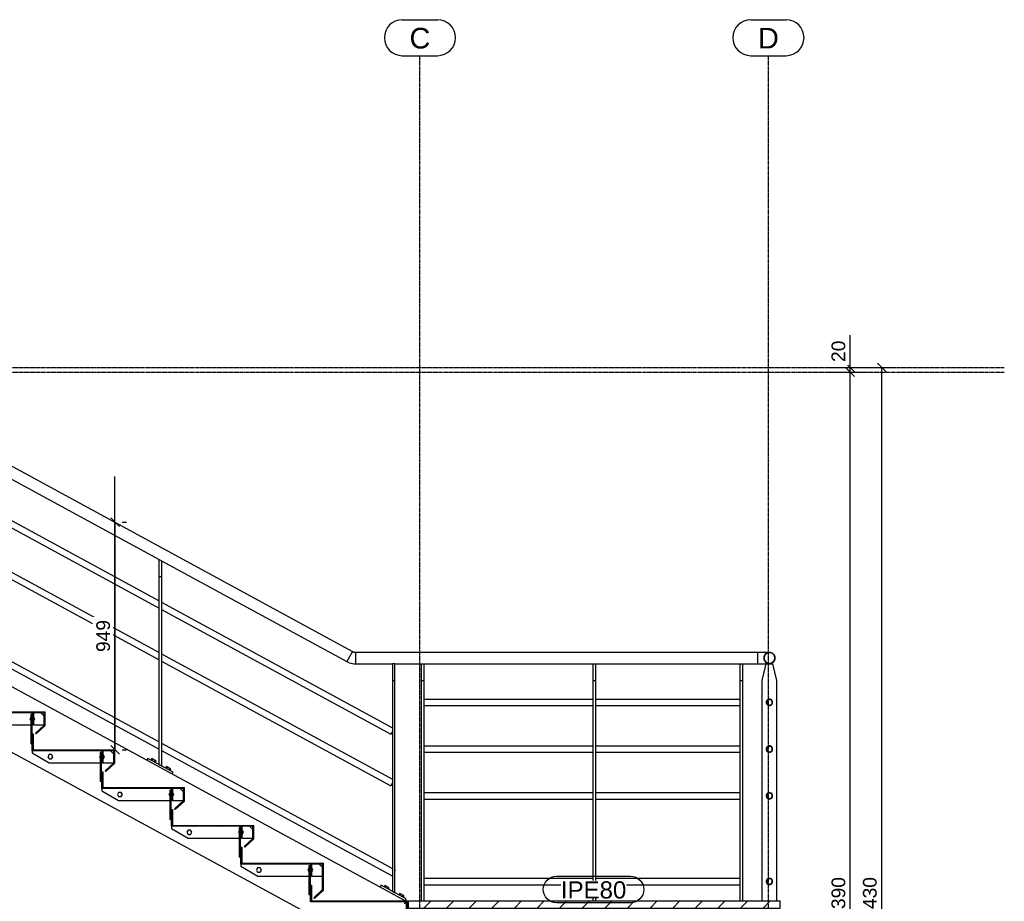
# Model space of a CAD drawing. Header units: millimetres. Extents: x 25 to 224619, y 20 to 11454.
# Tile 13 of 105: x 29832 to 33938, y 3675 to 7352. Entities that reach past the tile are written whole.
import ezdxf

# ---------------------------------------------------------------- set-up
doc = ezdxf.new("R2010")
doc.units = ezdxf.units.MM
doc.linetypes.add('DXK_LINE_DOT3', pattern=[5.9187, 2.979, -0.9799, 0.9799, -0.9799])
for name, color, linetype in [('ACIER_COUPE', 7, 'Continuous'), ('ACIER_HACHURES', 7, 'Continuous'), ('ACIER_VISIBLE', 7, 'Continuous'), ('BOULONS', 7, 'Continuous'), ('COTATIONS', 7, 'Continuous'), ('MAILLAGE', 7, 'Continuous'), ('OBJETS_GRAPHIQUES', 7, 'Continuous'), ('REPERES', 7, 'Continuous')]:
    doc.layers.add(name, color=color, linetype=linetype)
doc.styles.add('Arial', font='arial.ttf', dxfattribs={"height": 0.2})

# ---------------------------------------------------------------- blocks, each defined once
blk = doc.blocks.new('GridLine-1649644-35267 - 20641')
at = {"layer": 'MAILLAGE', "color": 7, "linetype": 'Continuous'}
for p, q in [((32881.2, 7351.8), (33027.9, 7351.8)), ((32881.2, 7201.8), (33027.9, 7201.8)), ((32881.2, 600), (33027.9, 600)), ((32881.2, 450), (33027.9, 450))]:
    blk.add_line(p, q, dxfattribs=at)
at = {"layer": 'MAILLAGE', "color": 7, "linetype": 'DXK_LINE_DOT3'}
blk.add_line((32954.6, 600), (32954.6, 7201.8), dxfattribs=at)
at = {"layer": 'MAILLAGE', "color": 7, "linetype": 'Continuous'}
for centre, start, end in [((32881.2, 7276.8), 90, 270), ((33027.9, 7276.8), 270, 90), ((32881.2, 525), 90, 270), ((33027.9, 525), 270, 90)]:
    blk.add_arc(centre, 75, start, end, dxfattribs=at)
at = {"layer": 'MAILLAGE', "color": 7, "linetype": 'Continuous', "style": 'Arial'}
for p in [(32911.2, 7231.8), (32911.2, 480)]:
    blk.add_text('D', height=86, dxfattribs=at).set_placement(p)
blk = doc.blocks.new('GridLine-1649644-21065 - 20641')
at = {"layer": 'MAILLAGE', "color": 7, "linetype": 'DXK_LINE_DOT3'}
blk.add_line((24523.5, 5881.8), (33938.3, 5881.8), dxfattribs=at)
blk = doc.blocks.new('GridLine-1649644-21066 - 20641')
at = {"layer": 'MAILLAGE', "color": 7, "linetype": 'DXK_LINE_DOT3'}
blk.add_line((24523.5, 5901.8), (33938.3, 5901.8), dxfattribs=at)
blk = doc.blocks.new('GridLine-1649644-35266 - 20641')
at = {"layer": 'MAILLAGE', "color": 7, "linetype": 'Continuous'}
for p, q in [((31427.5, 7351.8), (31574.1, 7351.8)), ((31427.5, 7201.8), (31574.1, 7201.8)), ((31427.5, 600), (31574.1, 600)), ((31427.5, 450), (31574.1, 450))]:
    blk.add_line(p, q, dxfattribs=at)
at = {"layer": 'MAILLAGE', "color": 7, "linetype": 'DXK_LINE_DOT3'}
blk.add_line((31500.8, 600), (31500.8, 7201.8), dxfattribs=at)
at = {"layer": 'MAILLAGE', "color": 7, "linetype": 'Continuous'}
for centre, start, end in [((31427.5, 7276.8), 90, 270), ((31574.1, 7276.8), 270, 90), ((31427.5, 525), 90, 270), ((31574.1, 525), 270, 90)]:
    blk.add_arc(centre, 75, start, end, dxfattribs=at)
at = {"layer": 'MAILLAGE', "color": 7, "linetype": 'Continuous', "style": 'Arial'}
for p in [(31457.5, 7231.8), (31457.5, 480)]:
    blk.add_text('C', height=86, dxfattribs=at).set_placement(p)
blk = doc.blocks.new('Part-1649644-20701 - 20641')
at = {"layer": 'ACIER_HACHURES', "linetype": 'Continuous'}
h = blk.add_hatch(dxfattribs=at)
h.set_pattern_fill('', scale=21, style=0, pattern_type=0)
h.set_pattern_definition([(45, (29888.275, 4306.98), (-47.146, 47.146), [])])
h.paths.add_polyline_path([(30228.3, 4307), (29888.3, 4307), (29888.3, 4372.9), (29884.3, 4372.9), (29884.3, 4303), (30224.3, 4303), (30224.3, 4252.4), (30187.9, 4218.6), (30190.6, 4215.6), (30228.3, 4250.6)])
at = {"layer": 'ACIER_COUPE', "color": 136, "linetype": 'Continuous'}
for p, q in [((29884.3, 4303), (29884.3, 4372.9)), ((29884.3, 4372.9), (29888.3, 4372.9)), ((29888.3, 4372.9), (29888.3, 4307)), ((30224.3, 4303), (29884.3, 4303)), ((29888.3, 4307), (30228.3, 4307)), ((30224.3, 4252.4), (30224.3, 4303)), ((30228.3, 4250.6), (30228.3, 4307)), ((30187.9, 4218.6), (30224.3, 4252.4)), ((30190.6, 4215.6), (30228.3, 4250.6)), ((30190.6, 4215.6), (30187.9, 4218.6))]:
    blk.add_line(p, q, dxfattribs=at)
blk = doc.blocks.new('Part-1649644-20665 - 20641')
at = {"layer": 'ACIER_VISIBLE', "color": 136, "linetype": 'Continuous'}
for p, q in [((27407.6, 5725.6), (27439.7, 5851.8)), ((27439.7, 5851.8), (31441.4, 3676.8)), ((27378.6, 5611.8), (27393.8, 5671.6)), ((27378.6, 5611.8), (31380.4, 3436.8)), ((31438.4, 3664.9), (31440.4, 3672.8)), ((31422.3, 3601.7), (31427.7, 3622.8)), ((31380.4, 3436.8), (31420.5, 3594.5))]:
    blk.add_line(p, q, dxfattribs=at)
blk = doc.blocks.new('Part-1649644-20667 - 20641')
at = {"layer": 'ACIER_HACHURES', "linetype": 'Continuous'}
h = blk.add_hatch(dxfattribs=at)
h.set_pattern_fill('', scale=21, style=0, pattern_type=0)
h.set_pattern_definition([(45, (31048.275, 3676.85), (-47.146, 47.146), [])])
h.paths.add_polyline_path([(31448.4, 3676.8), (31048.3, 3676.8), (31048.3, 3742.8), (31044.3, 3742.8), (31044.3, 3672.8), (31444.4, 3672.8), (31444.4, 3622.3), (31408, 3588.4), (31410.7, 3585.5), (31448.4, 3620.5)])
at = {"layer": 'ACIER_COUPE', "color": 136, "linetype": 'Continuous'}
for p, q in [((31044.3, 3672.8), (31044.3, 3742.8)), ((31044.3, 3742.8), (31048.3, 3742.8)), ((31048.3, 3742.8), (31048.3, 3676.8)), ((31444.4, 3672.8), (31044.3, 3672.8)), ((31048.3, 3676.8), (31448.4, 3676.8)), ((31444.4, 3622.3), (31444.4, 3672.8)), ((31448.4, 3620.5), (31448.4, 3676.8)), ((31408, 3588.4), (31444.4, 3622.3)), ((31410.7, 3585.5), (31448.4, 3620.5)), ((31410.7, 3585.5), (31408, 3588.4))]:
    blk.add_line(p, q, dxfattribs=at)
blk = doc.blocks.new('Part-1649644-20804 - 20641')
at = {"layer": 'ACIER_VISIBLE', "color": 136, "linetype": 'Continuous'}
for p, q in [((30754.3, 3830.2), (30754.3, 3821.2)), ((30754.3, 3821.2), (30824.3, 3780.2)), ((31094.3, 3816.2), (31080.3, 3830.2)), ((30824.3, 3780.2), (31037.5, 3780.2)), ((31042.5, 3780.2), (31044.3, 3780.2)), ((31049.3, 3780.2), (31094.3, 3780.2))]:
    blk.add_line(p, q, dxfattribs=at)
blk = doc.blocks.new('Bolt-1649644-20802 - 20641')
at = {"layer": 'BOULONS', "color": 7, "linetype": 'Continuous'}
for p, q in [((30746.5, 3967.2), (30743.9, 3962.7)), ((30743.9, 3962.7), (30746.5, 3958.2)), ((30751.5, 3971.7), (30753.3, 3971.7)), ((30751.5, 3953.7), (30753.3, 3953.7)), ((30758.3, 3971.7), (30759.5, 3971.7)), ((30758.3, 3953.7), (30759.5, 3953.7)), ((30764.7, 3962.7), (30759.5, 3971.7)), ((30759.5, 3953.7), (30764.7, 3962.7))]:
    blk.add_line(p, q, dxfattribs=at)
blk = doc.blocks.new('Bolt-1649644-20806 - 20641')
at = {"layer": 'BOULONS', "color": 7, "linetype": 'Continuous'}
for p, q in [((30824.1, 3814.2), (30818.9, 3805.2)), ((30818.9, 3805.2), (30824.1, 3796.2)), ((30834.5, 3814.2), (30824.1, 3814.2)), ((30824.1, 3796.2), (30834.5, 3796.2)), ((30839.7, 3805.2), (30834.5, 3814.2)), ((30834.5, 3796.2), (30839.7, 3805.2))]:
    blk.add_line(p, q, dxfattribs=at)
blk = doc.blocks.new('Part-1649644-20810 - 20641')
at = {"layer": 'ACIER_VISIBLE', "color": 136, "linetype": 'Continuous'}
for p, q in [((29594.3, 4460.6), (29594.3, 4451.6)), ((29594.3, 4451.6), (29664.3, 4410.6)), ((29934.3, 4446.6), (29920.3, 4460.6)), ((29664.3, 4410.6), (29877.5, 4410.6)), ((29882.5, 4410.6), (29884.3, 4410.6)), ((29889.3, 4410.6), (29934.3, 4410.6))]:
    blk.add_line(p, q, dxfattribs=at)
blk = doc.blocks.new('Part-1649644-21029 - 20641')
at = {"layer": 'ACIER_HACHURES', "linetype": 'Continuous'}
h = blk.add_hatch(dxfattribs=at)
h.set_pattern_fill('', scale=21, style=0, pattern_type=0)
h.set_pattern_definition([(45, (32970.285, 3764.07), (-47.146, 47.146), [])])
h.paths.add_polyline_path([(32972.1, 3757.3), (32970.3, 3764.1), (32965.4, 3769), (32958.6, 3770.8), (32951.9, 3769), (32947, 3764.1), (32945.2, 3757.3), (32947, 3750.6), (32951.9, 3745.7), (32958.6, 3743.9), (32965.4, 3745.7), (32970.3, 3750.6)])
h.paths.add_polyline_path([(32964.4, 3747.4), (32958.6, 3745.9), (32952.9, 3747.4), (32948.7, 3751.6), (32947.2, 3757.3), (32948.7, 3763.1), (32952.9, 3767.3), (32958.6, 3768.8), (32964.4, 3767.3), (32968.6, 3763.1), (32970.1, 3757.3), (32968.6, 3751.6)])
at = {"layer": 'ACIER_COUPE', "color": 136, "linetype": 'Continuous'}
for radius, start, end in [(13.4, 30, 210), (13.4, 210, 30), (11.4, 150, 330), (11.4, 330, 150)]:
    blk.add_arc((32958.6, 3757.3), radius, start, end, dxfattribs=at)
blk = doc.blocks.new('Part-1649644-20691 - 20641')
at = {"layer": 'ACIER_HACHURES', "linetype": 'Continuous'}
h = blk.add_hatch(dxfattribs=at)
h.set_pattern_fill('', scale=21, style=0, pattern_type=0)
h.set_pattern_definition([(45, (31037.475, 3823.22), (-47.146, 47.146), [])])
h.paths.add_polyline_path([(31042.5, 3823.2), (31037.5, 3823.2), (31037.5, 3701.2), (31042.5, 3701.2)])
at = {"layer": 'ACIER_COUPE', "color": 136, "linetype": 'Continuous'}
for p, q in [((31042.5, 3823.2), (31037.5, 3823.2)), ((31037.5, 3823.2), (31037.5, 3701.2)), ((31042.5, 3823.2), (31042.5, 3701.2)), ((31042.5, 3701.2), (31037.5, 3701.2))]:
    blk.add_line(p, q, dxfattribs=at)
blk = doc.blocks.new('Part-1649644-20693 - 20641')
at = {"layer": 'ACIER_HACHURES', "linetype": 'Continuous'}
h = blk.add_hatch(dxfattribs=at)
h.set_pattern_fill('', scale=21, style=0, pattern_type=0)
h.set_pattern_definition([(45, (30758.275, 3834.22), (-47.146, 47.146), [])])
h.paths.add_polyline_path([(31098.3, 3834.2), (30758.3, 3834.2), (30758.3, 3900.1), (30754.3, 3900.1), (30754.3, 3830.2), (31094.3, 3830.2), (31094.3, 3723.6), (31057.9, 3689.8), (31060.6, 3686.8), (31098.3, 3721.9)])
at = {"layer": 'ACIER_COUPE', "color": 136, "linetype": 'Continuous'}
for p, q in [((30754.3, 3830.2), (30754.3, 3900.1)), ((30754.3, 3900.1), (30758.3, 3900.1)), ((30758.3, 3900.1), (30758.3, 3834.2)), ((31094.3, 3830.2), (30754.3, 3830.2)), ((30758.3, 3834.2), (31098.3, 3834.2)), ((31094.3, 3723.6), (31094.3, 3830.2)), ((31098.3, 3721.9), (31098.3, 3834.2)), ((31057.9, 3689.8), (31094.3, 3723.6)), ((31060.6, 3686.8), (31098.3, 3721.9)), ((31060.6, 3686.8), (31057.9, 3689.8))]:
    blk.add_line(p, q, dxfattribs=at)
blk = doc.blocks.new('Bolt-1649644-20808 - 20641')
at = {"layer": 'BOULONS', "color": 7, "linetype": 'Continuous'}
for p, q in [((30167, 4283.5), (30163.9, 4278)), ((30163.9, 4278), (30167, 4272.5)), ((30172, 4287), (30173.8, 4287)), ((30178.8, 4287), (30179.5, 4287)), ((30184.7, 4278), (30179.5, 4287)), ((30179.5, 4269), (30184.7, 4278)), ((30172, 4269), (30173.8, 4269)), ((30178.8, 4269), (30179.5, 4269))]:
    blk.add_line(p, q, dxfattribs=at)
blk = doc.blocks.new('Part-1649644-20695 - 20641')
at = {"layer": 'ACIER_HACHURES', "linetype": 'Continuous'}
h = blk.add_hatch(dxfattribs=at)
h.set_pattern_fill('', scale=21, style=0, pattern_type=0)
h.set_pattern_definition([(45, (31044.275, 3830.22), (-47.146, 47.146), [])])
h.paths.add_polyline_path([(31049.3, 3830.2), (31044.3, 3830.2), (31044.3, 3780.2), (31049.3, 3780.2)])
at = {"layer": 'ACIER_COUPE', "color": 136, "linetype": 'Continuous'}
for p, q in [((31049.3, 3830.2), (31044.3, 3830.2)), ((31044.3, 3830.2), (31044.3, 3780.2)), ((31049.3, 3830.2), (31049.3, 3780.2)), ((31049.3, 3780.2), (31044.3, 3780.2))]:
    blk.add_line(p, q, dxfattribs=at)
blk = doc.blocks.new('Part-1649644-21026 - 20641')
at = {"layer": 'ACIER_HACHURES', "linetype": 'Continuous'}
h = blk.add_hatch(dxfattribs=at)
h.set_pattern_fill('', scale=21, style=0, pattern_type=0)
h.set_pattern_definition([(45, (32970.285, 4511.42), (-47.146, 47.146), [])])
h.paths.add_polyline_path([(32972.1, 4504.7), (32970.3, 4511.4), (32965.4, 4516.3), (32958.6, 4518.1), (32951.9, 4516.3), (32947, 4511.4), (32945.2, 4504.7), (32947, 4498), (32951.9, 4493), (32958.6, 4491.2), (32965.4, 4493), (32970.3, 4498)])
h.paths.add_polyline_path([(32964.4, 4494.8), (32958.6, 4493.2), (32952.9, 4494.8), (32948.7, 4499), (32947.2, 4504.7), (32948.7, 4510.4), (32952.9, 4514.6), (32958.6, 4516.1), (32964.4, 4514.6), (32968.6, 4510.4), (32970.1, 4504.7), (32968.6, 4499)])
at = {"layer": 'ACIER_COUPE', "color": 136, "linetype": 'Continuous'}
for radius, start, end in [(13.4, 30, 210), (13.4, 210, 30), (11.4, 150, 330), (11.4, 330, 150)]:
    blk.add_arc((32958.6, 4504.7), radius, start, end, dxfattribs=at)
blk = doc.blocks.new('Part-1649644-20697 - 20641')
at = {"layer": 'ACIER_HACHURES', "linetype": 'Continuous'}
h = blk.add_hatch(dxfattribs=at)
h.set_pattern_fill('', scale=21, style=0, pattern_type=0)
h.set_pattern_definition([(45, (30468.275, 3991.72), (-47.146, 47.146), [])])
h.paths.add_polyline_path([(30808.3, 3991.7), (30468.3, 3991.7), (30468.3, 4057.6), (30464.3, 4057.6), (30464.3, 3987.7), (30804.3, 3987.7), (30804.3, 3937.1), (30767.9, 3903.3), (30770.6, 3900.4), (30808.3, 3935.4)])
at = {"layer": 'ACIER_COUPE', "color": 136, "linetype": 'Continuous'}
for p, q in [((30464.3, 3987.7), (30464.3, 4057.6)), ((30464.3, 4057.6), (30468.3, 4057.6)), ((30468.3, 4057.6), (30468.3, 3991.7)), ((30804.3, 3987.7), (30464.3, 3987.7)), ((30468.3, 3991.7), (30808.3, 3991.7)), ((30804.3, 3937.1), (30804.3, 3987.7)), ((30808.3, 3935.4), (30808.3, 3991.7)), ((30767.9, 3903.3), (30804.3, 3937.1)), ((30770.6, 3900.4), (30767.9, 3903.3)), ((30770.6, 3900.4), (30808.3, 3935.4))]:
    blk.add_line(p, q, dxfattribs=at)
blk = doc.blocks.new('Part-1649644-21037 - 20641')
at = {"layer": 'ACIER_VISIBLE', "color": 136, "linetype": 'Continuous'}
for p, q in [((31516.8, 4518.1), (32223.6, 4518.1)), ((32233.6, 4518.1), (32836.8, 4518.1)), ((31516.8, 4491.2), (32223.6, 4491.2)), ((32233.6, 4491.2), (32836.8, 4491.2))]:
    blk.add_line(p, q, dxfattribs=at)
blk = doc.blocks.new('Part-1649644-20699 - 20641')
at = {"layer": 'ACIER_HACHURES', "linetype": 'Continuous'}
h = blk.add_hatch(dxfattribs=at)
h.set_pattern_fill('', scale=21, style=0, pattern_type=0)
h.set_pattern_definition([(45, (30178.275, 4149.35), (-47.146, 47.146), [])])
h.paths.add_polyline_path([(30518.3, 4149.3), (30178.3, 4149.3), (30178.3, 4215.3), (30174.3, 4215.3), (30174.3, 4145.3), (30514.3, 4145.3), (30514.3, 4094.8), (30477.9, 4060.9), (30480.6, 4058), (30518.3, 4093)])
at = {"layer": 'ACIER_COUPE', "color": 136, "linetype": 'Continuous'}
for p, q in [((30174.3, 4145.3), (30174.3, 4215.3)), ((30174.3, 4215.3), (30178.3, 4215.3)), ((30178.3, 4215.3), (30178.3, 4149.3)), ((30178.3, 4149.3), (30518.3, 4149.3)), ((30518.3, 4093), (30518.3, 4149.3)), ((30514.3, 4145.3), (30174.3, 4145.3)), ((30514.3, 4094.8), (30514.3, 4145.3)), ((30477.9, 4060.9), (30514.3, 4094.8)), ((30480.6, 4058), (30518.3, 4093)), ((30480.6, 4058), (30477.9, 4060.9))]:
    blk.add_line(p, q, dxfattribs=at)
blk = doc.blocks.new('Part-1649644-21025 - 20641')
at = {"layer": 'ACIER_HACHURES', "linetype": 'Continuous'}
h = blk.add_hatch(dxfattribs=at)
h.set_pattern_fill('', scale=21, style=0, pattern_type=0)
h.set_pattern_definition([(45, (32979.55, 4701.77), (-47.146, 47.146), [])])
h.paths.add_polyline_path([(32982.8, 4689.7), (32979.6, 4701.8), (32970.7, 4710.6), (32958.6, 4713.8), (32946.6, 4710.6), (32937.7, 4701.8), (32934.5, 4689.7), (32937.7, 4677.6), (32946.6, 4668.8), (32958.6, 4665.5), (32970.7, 4668.8), (32979.6, 4677.6)])
h.paths.add_polyline_path([(32969.7, 4670.5), (32958.6, 4667.5), (32947.6, 4670.5), (32939.5, 4678.6), (32936.5, 4689.7), (32939.5, 4700.8), (32947.6, 4708.9), (32958.6, 4711.8), (32969.7, 4708.9), (32977.8, 4700.8), (32980.8, 4689.7), (32977.8, 4678.6)])
at = {"layer": 'ACIER_COUPE', "color": 136, "linetype": 'Continuous'}
for radius, start, end in [(24.1, 30, 210), (22.1, 150, 330), (24.1, 210, 30), (22.1, 330, 150)]:
    blk.add_arc((32958.6, 4689.7), radius, start, end, dxfattribs=at)
blk = doc.blocks.new('Part-1649644-20703 - 20641')
at = {"layer": 'ACIER_HACHURES', "linetype": 'Continuous'}
h = blk.add_hatch(dxfattribs=at)
h.set_pattern_fill('', scale=21, style=0, pattern_type=0)
h.set_pattern_definition([(45, (29598.275, 4464.61), (-47.146, 47.146), [])])
h.paths.add_polyline_path([(29938.3, 4464.6), (29598.3, 4464.6), (29598.3, 4530.5), (29594.3, 4530.5), (29594.3, 4460.6), (29934.3, 4460.6), (29934.3, 4410), (29897.9, 4376.2), (29900.6, 4373.3), (29938.3, 4408.3)])
at = {"layer": 'ACIER_COUPE', "color": 136, "linetype": 'Continuous'}
for p, q in [((29594.3, 4460.6), (29594.3, 4530.5)), ((29594.3, 4530.5), (29598.3, 4530.5)), ((29598.3, 4530.5), (29598.3, 4464.6)), ((29934.3, 4460.6), (29594.3, 4460.6)), ((29598.3, 4464.6), (29938.3, 4464.6)), ((29934.3, 4410), (29934.3, 4460.6)), ((29938.3, 4408.3), (29938.3, 4464.6)), ((29897.9, 4376.2), (29934.3, 4410)), ((29900.6, 4373.3), (29938.3, 4408.3)), ((29900.6, 4373.3), (29897.9, 4376.2))]:
    blk.add_line(p, q, dxfattribs=at)
blk = doc.blocks.new('Part-1649644-20742 - 20641')
at = {"layer": 'ACIER_VISIBLE', "color": 136, "linetype": 'Continuous'}
for p, q in [((30174.3, 4145.3), (30174.3, 4136.3)), ((30174.3, 4136.3), (30244.3, 4095.3)), ((30514.3, 4131.3), (30500.3, 4145.3)), ((30244.3, 4095.3), (30457.4, 4095.3)), ((30462.4, 4095.3), (30464.2, 4095.3)), ((30469.2, 4095.3), (30514.3, 4095.3))]:
    blk.add_line(p, q, dxfattribs=at)
blk = doc.blocks.new('Bolt-1649644-20743 - 20641')
at = {"layer": 'BOULONS', "color": 7, "linetype": 'Continuous'}
for p, q in [((30457.4, 4126.4), (30453.9, 4120.3)), ((30453.9, 4120.3), (30457.4, 4114.3)), ((30462.4, 4129.3), (30464.2, 4129.3)), ((30462.4, 4111.3), (30464.2, 4111.3)), ((30469.2, 4129.4), (30469.5, 4129.4)), ((30469.2, 4111.4), (30469.5, 4111.4)), ((30474.7, 4120.4), (30469.5, 4129.4)), ((30469.5, 4111.4), (30474.7, 4120.4))]:
    blk.add_line(p, q, dxfattribs=at)
blk = doc.blocks.new('Bolt-1649644-20744 - 20641')
at = {"layer": 'BOULONS', "color": 7, "linetype": 'Continuous'}
for p, q in [((30244.1, 4129.3), (30238.9, 4120.3)), ((30238.9, 4120.3), (30244.1, 4111.3)), ((30254.5, 4129.3), (30244.1, 4129.3)), ((30244.1, 4111.3), (30254.5, 4111.3)), ((30259.7, 4120.3), (30254.5, 4129.3)), ((30254.5, 4111.3), (30259.7, 4120.3))]:
    blk.add_line(p, q, dxfattribs=at)
blk = doc.blocks.new('Part-1649644-20745 - 20641')
at = {"layer": 'ACIER_HACHURES', "linetype": 'Continuous'}
h = blk.add_hatch(dxfattribs=at)
h.set_pattern_fill('', scale=21, style=0, pattern_type=0)
h.set_pattern_definition([(45, (30746.476, 3980.72), (-47.146, 47.146), [])])
h.paths.add_polyline_path([(30751.5, 3980.7), (30746.5, 3980.7), (30746.5, 3858.7), (30751.5, 3858.7)])
at = {"layer": 'ACIER_COUPE', "color": 136, "linetype": 'Continuous'}
for p, q in [((30751.5, 3980.7), (30746.5, 3980.7)), ((30746.5, 3980.7), (30746.5, 3858.7)), ((30751.5, 3980.7), (30751.5, 3858.7)), ((30751.5, 3858.7), (30746.5, 3858.7))]:
    blk.add_line(p, q, dxfattribs=at)
blk = doc.blocks.new('Part-1649644-20746 - 20641')
at = {"layer": 'ACIER_HACHURES', "linetype": 'Continuous'}
h = blk.add_hatch(dxfattribs=at)
h.set_pattern_fill('', scale=21, style=0, pattern_type=0)
h.set_pattern_definition([(45, (30753.276, 3987.72), (-47.146, 47.146), [])])
h.paths.add_polyline_path([(30758.3, 3987.7), (30753.3, 3987.7), (30753.3, 3937.7), (30758.3, 3937.7)])
at = {"layer": 'ACIER_COUPE', "color": 136, "linetype": 'Continuous'}
for p, q in [((30758.3, 3987.7), (30753.3, 3987.7)), ((30753.3, 3987.7), (30753.3, 3937.7)), ((30758.3, 3987.7), (30758.3, 3937.7)), ((30758.3, 3937.7), (30753.3, 3937.7))]:
    blk.add_line(p, q, dxfattribs=at)
blk = doc.blocks.new('Part-1649644-20749 - 20641')
at = {"layer": 'ACIER_HACHURES', "linetype": 'Continuous'}
h = blk.add_hatch(dxfattribs=at)
h.set_pattern_fill('', scale=21, style=0, pattern_type=0)
h.set_pattern_definition([(45, (30457.376, 4138.35), (-47.146, 47.146), [])])
h.paths.add_polyline_path([(30462.4, 4138.3), (30457.4, 4138.3), (30457.4, 4016.3), (30462.4, 4016.3)])
at = {"layer": 'ACIER_COUPE', "color": 136, "linetype": 'Continuous'}
for p, q in [((30462.4, 4138.3), (30457.4, 4138.3)), ((30457.4, 4138.3), (30457.4, 4016.3)), ((30462.4, 4138.3), (30462.4, 4016.3)), ((30462.4, 4016.3), (30457.4, 4016.3))]:
    blk.add_line(p, q, dxfattribs=at)
blk = doc.blocks.new('Part-1649644-20750 - 20641')
at = {"layer": 'ACIER_HACHURES', "linetype": 'Continuous'}
h = blk.add_hatch(dxfattribs=at)
h.set_pattern_fill('', scale=21, style=0, pattern_type=0)
h.set_pattern_definition([(45, (30464.176, 4145.35), (-47.146, 47.146), [])])
h.paths.add_polyline_path([(30469.2, 4145.3), (30464.2, 4145.3), (30464.2, 4095.3), (30469.2, 4095.3)])
at = {"layer": 'ACIER_COUPE', "color": 136, "linetype": 'Continuous'}
for p, q in [((30469.2, 4145.3), (30464.2, 4145.3)), ((30464.2, 4145.3), (30464.2, 4095.3)), ((30469.2, 4145.3), (30469.2, 4095.3)), ((30469.2, 4095.3), (30464.2, 4095.3))]:
    blk.add_line(p, q, dxfattribs=at)
blk = doc.blocks.new('Part-1649644-20753 - 20641')
at = {"layer": 'ACIER_HACHURES', "linetype": 'Continuous'}
h = blk.add_hatch(dxfattribs=at)
h.set_pattern_fill('', scale=21, style=0, pattern_type=0)
h.set_pattern_definition([(45, (30167.04, 4295.98), (-47.146, 47.146), [])])
h.paths.add_polyline_path([(30172, 4296), (30167, 4296), (30167, 4174), (30172, 4174)])
at = {"layer": 'ACIER_COUPE', "color": 136, "linetype": 'Continuous'}
for p, q in [((30172, 4296), (30167, 4296)), ((30167, 4296), (30167, 4174)), ((30172, 4296), (30172, 4174)), ((30172, 4174), (30167, 4174))]:
    blk.add_line(p, q, dxfattribs=at)
blk = doc.blocks.new('Part-1649644-20754 - 20641')
at = {"layer": 'ACIER_HACHURES', "linetype": 'Continuous'}
h = blk.add_hatch(dxfattribs=at)
h.set_pattern_fill('', scale=21, style=0, pattern_type=0)
h.set_pattern_definition([(45, (30173.84, 4302.98), (-47.146, 47.146), [])])
h.paths.add_polyline_path([(30178.8, 4303), (30173.8, 4303), (30173.8, 4253), (30178.8, 4253)])
at = {"layer": 'ACIER_COUPE', "color": 136, "linetype": 'Continuous'}
for p, q in [((30178.8, 4303), (30173.8, 4303)), ((30173.8, 4303), (30173.8, 4253)), ((30178.8, 4303), (30178.8, 4253)), ((30178.8, 4253), (30173.8, 4253))]:
    blk.add_line(p, q, dxfattribs=at)
blk = doc.blocks.new('Part-1649644-20757 - 20641')
at = {"layer": 'ACIER_HACHURES', "linetype": 'Continuous'}
h = blk.add_hatch(dxfattribs=at)
h.set_pattern_fill('', scale=21, style=0, pattern_type=0)
h.set_pattern_definition([(45, (29877.475, 4453.61), (-47.146, 47.146), [])])
h.paths.add_polyline_path([(29882.5, 4453.6), (29877.5, 4453.6), (29877.5, 4331.6), (29882.5, 4331.6)])
at = {"layer": 'ACIER_COUPE', "color": 136, "linetype": 'Continuous'}
for p, q in [((29882.5, 4453.6), (29877.5, 4453.6)), ((29877.5, 4453.6), (29877.5, 4331.6)), ((29882.5, 4453.6), (29882.5, 4331.6)), ((29882.5, 4331.6), (29877.5, 4331.6))]:
    blk.add_line(p, q, dxfattribs=at)
blk = doc.blocks.new('Part-1649644-20758 - 20641')
at = {"layer": 'ACIER_HACHURES', "linetype": 'Continuous'}
h = blk.add_hatch(dxfattribs=at)
h.set_pattern_fill('', scale=21, style=0, pattern_type=0)
h.set_pattern_definition([(45, (29884.275, 4460.61), (-47.146, 47.146), [])])
h.paths.add_polyline_path([(29889.3, 4460.6), (29884.3, 4460.6), (29884.3, 4410.6), (29889.3, 4410.6)])
at = {"layer": 'ACIER_COUPE', "color": 136, "linetype": 'Continuous'}
for p, q in [((29889.3, 4460.6), (29884.3, 4460.6)), ((29884.3, 4460.6), (29884.3, 4410.6)), ((29889.3, 4460.6), (29889.3, 4410.6)), ((29889.3, 4410.6), (29884.3, 4410.6))]:
    blk.add_line(p, q, dxfattribs=at)
blk = doc.blocks.new('Part-1649644-20801 - 20641')
at = {"layer": 'ACIER_VISIBLE', "color": 136, "linetype": 'Continuous'}
for p, q in [((30464.3, 3987.7), (30464.3, 3978.7)), ((30804.3, 3973.7), (30790.3, 3987.7)), ((30464.3, 3978.7), (30534.3, 3937.7)), ((30534.3, 3937.7), (30746.5, 3937.7)), ((30751.5, 3937.7), (30753.3, 3937.7)), ((30758.3, 3937.7), (30804.3, 3937.7))]:
    blk.add_line(p, q, dxfattribs=at)
blk = doc.blocks.new('Bolt-1649644-20803 - 20641')
at = {"layer": 'BOULONS', "color": 7, "linetype": 'Continuous'}
for p, q in [((30534.1, 3971.7), (30528.9, 3962.7)), ((30528.9, 3962.7), (30534.1, 3953.7)), ((30544.5, 3971.7), (30534.1, 3971.7)), ((30534.1, 3953.7), (30544.5, 3953.7)), ((30549.7, 3962.7), (30544.5, 3971.7)), ((30544.5, 3953.7), (30549.7, 3962.7))]:
    blk.add_line(p, q, dxfattribs=at)
blk = doc.blocks.new('Bolt-1649644-20805 - 20641')
at = {"layer": 'BOULONS', "color": 7, "linetype": 'Continuous'}
for p, q in [((31037.5, 3811.5), (31033.9, 3805.2)), ((31033.9, 3805.2), (31037.5, 3799)), ((31042.5, 3814.2), (31044.3, 3814.2)), ((31042.5, 3796.2), (31044.3, 3796.2)), ((31049.3, 3814.2), (31049.5, 3814.2)), ((31049.3, 3796.2), (31049.5, 3796.2)), ((31054.7, 3805.2), (31049.5, 3814.2)), ((31049.5, 3796.2), (31054.7, 3805.2))]:
    blk.add_line(p, q, dxfattribs=at)
blk = doc.blocks.new('Part-1649644-20807 - 20641')
at = {"layer": 'ACIER_VISIBLE', "color": 136, "linetype": 'Continuous'}
for p, q in [((29884.3, 4303), (29884.3, 4294)), ((29884.3, 4294), (29954.3, 4253)), ((30224.3, 4289), (30210.3, 4303)), ((29954.3, 4253), (30167, 4253)), ((30172, 4253), (30173.8, 4253)), ((30178.8, 4253), (30224.3, 4253))]:
    blk.add_line(p, q, dxfattribs=at)
blk = doc.blocks.new('Bolt-1649644-20809 - 20641')
at = {"layer": 'BOULONS', "color": 7, "linetype": 'Continuous'}
for p, q in [((29954.1, 4287), (29948.9, 4278)), ((29948.9, 4278), (29954.1, 4269)), ((29964.5, 4287), (29954.1, 4287)), ((29969.7, 4278), (29964.5, 4287)), ((29964.5, 4269), (29969.7, 4278)), ((29954.1, 4269), (29964.5, 4269))]:
    blk.add_line(p, q, dxfattribs=at)
blk = doc.blocks.new('Bolt-1649644-20811 - 20641')
at = {"layer": 'BOULONS', "color": 7, "linetype": 'Continuous'}
for p, q in [((29877.5, 4441.8), (29873.9, 4435.6)), ((29873.9, 4435.6), (29877.5, 4429.4)), ((29882.5, 4444.6), (29884.3, 4444.6)), ((29889.3, 4444.6), (29889.5, 4444.6)), ((29894.7, 4435.6), (29889.5, 4444.6)), ((29889.5, 4426.6), (29894.7, 4435.6)), ((29882.5, 4426.6), (29884.3, 4426.6)), ((29889.3, 4426.6), (29889.5, 4426.6))]:
    blk.add_line(p, q, dxfattribs=at)
blk = doc.blocks.new('Part-1649644-21021 - 20641')
at = {"layer": 'ACIER_VISIBLE', "color": 136, "linetype": 'Continuous'}
for p, q in [((27511.1, 6505.3), (27504.7, 6493.5)), ((27511.1, 6505.3), (28467.6, 5985.5)), ((27504.7, 6478.2), (28467.6, 5954.8)), ((28477.6, 5980), (29440.5, 5456.7)), ((28477.6, 5949.4), (29440.5, 5426)), ((29450.5, 5451.2), (30413.5, 4927.9)), ((29450.5, 5420.6), (30413.5, 4897.2)), ((30423.5, 4922.4), (31386.4, 4399)), ((30423.5, 4891.8), (31380, 4371.9)), ((31386.4, 4383.7), (31380, 4371.9))]:
    blk.add_line(p, q, dxfattribs=at)
blk = doc.blocks.new('Part-1649644-20995 - 20641')
at = {"layer": 'ACIER_VISIBLE', "color": 136, "linetype": 'Continuous'}
for p, q in [((32836.8, 3676.8), (32836.8, 4665.5)), ((32836.8, 4665.5), (32846.8, 4665.5)), ((32846.8, 4665.5), (32846.8, 3676.8)), ((32836.8, 4595.5), (32846.8, 4595.5))]:
    blk.add_line(p, q, dxfattribs=at)
blk = doc.blocks.new('Part-1649644-21039 - 20641')
at = {"layer": 'ACIER_VISIBLE', "color": 136, "linetype": 'Continuous'}
for p, q in [((31516.8, 4128.1), (32223.6, 4128.1)), ((32233.6, 4128.1), (32836.8, 4128.1)), ((31516.8, 4101.2), (32223.6, 4101.2)), ((32233.6, 4101.2), (32836.8, 4101.2))]:
    blk.add_line(p, q, dxfattribs=at)
blk = doc.blocks.new('Part-1649644-21053 - 20641')
at = {"layer": 'ACIER_VISIBLE', "color": 136, "linetype": 'Continuous'}
for p, q in [((31219.4, 4717), (31196.3, 4674.5)), ((31219.4, 4717), (31221.3, 4716)), ((31221.3, 4716), (31223.3, 4715.3)), ((31223.3, 4715.3), (31225.4, 4714.6)), ((31225.4, 4714.6), (31227.5, 4714.2)), ((31227.5, 4714.2), (31229.6, 4713.9)), ((31229.6, 4713.9), (31231.8, 4713.8)), ((31231.8, 4713.8), (31231.8, 4665.5)), ((31196.3, 4674.5), (31201.9, 4671.8)), ((31201.9, 4671.8), (31207.6, 4669.6)), ((31207.6, 4669.6), (31213.5, 4667.8)), ((31213.5, 4667.8), (31219.5, 4666.6)), ((31219.5, 4666.6), (31225.6, 4665.8)), ((31225.6, 4665.8), (31231.8, 4665.5))]:
    blk.add_line(p, q, dxfattribs=at)
blk = doc.blocks.new('Part-1649644-21027 - 20641')
at = {"layer": 'ACIER_HACHURES', "linetype": 'Continuous'}
h = blk.add_hatch(dxfattribs=at)
h.set_pattern_fill('', scale=21, style=0, pattern_type=0)
h.set_pattern_definition([(45, (32970.285, 4316.42), (-47.146, 47.146), [])])
h.paths.add_polyline_path([(32972.1, 4309.7), (32970.3, 4316.4), (32965.4, 4321.3), (32958.6, 4323.1), (32951.9, 4321.3), (32947, 4316.4), (32945.2, 4309.7), (32947, 4303), (32951.9, 4298), (32958.6, 4296.2), (32965.4, 4298), (32970.3, 4303)])
h.paths.add_polyline_path([(32964.4, 4299.8), (32958.6, 4298.2), (32952.9, 4299.8), (32948.7, 4304), (32947.2, 4309.7), (32948.7, 4315.4), (32952.9, 4319.6), (32958.6, 4321.1), (32964.4, 4319.6), (32968.6, 4315.4), (32970.1, 4309.7), (32968.6, 4304)])
at = {"layer": 'ACIER_COUPE', "color": 136, "linetype": 'Continuous'}
for radius, start, end in [(13.4, 30, 210), (13.4, 210, 30), (11.4, 150, 330), (11.4, 330, 150)]:
    blk.add_arc((32958.6, 4309.7), radius, start, end, dxfattribs=at)
blk = doc.blocks.new('Part-1649644-20993 - 20641')
at = {"layer": 'ACIER_VISIBLE', "color": 136, "linetype": 'Continuous'}
for p, q in [((31506.8, 3676.8), (31506.8, 4665.5)), ((31506.8, 4665.5), (31516.8, 4665.5)), ((31516.8, 4665.5), (31516.8, 3676.8)), ((31506.8, 4595.5), (31516.8, 4595.5))]:
    blk.add_line(p, q, dxfattribs=at)
blk = doc.blocks.new('Part-1649644-20940 - 20641')
at = {"layer": 'ACIER_HACHURES', "linetype": 'Continuous'}
h = blk.add_hatch(dxfattribs=at)
h.set_pattern_fill('', scale=21, style=0, pattern_type=0)
h.set_pattern_definition([(45, (31453.637, 3676.85), (-47.1463, 47.1463), [])])
h.paths.add_polyline_path([(33003.6, 3676.8), (31453.6, 3676.8), (31453.6, 3646.8), (33003.6, 3646.8)])
at = {"layer": 'ACIER_COUPE', "color": 136, "linetype": 'Continuous'}
for p, q in [((31453.6, 3646.8), (31453.6, 3676.8)), ((31453.6, 3676.8), (33003.6, 3676.8)), ((33003.6, 3646.8), (33003.6, 3676.8)), ((31453.6, 3646.8), (33003.6, 3646.8))]:
    blk.add_line(p, q, dxfattribs=at)
blk = doc.blocks.new('Part-1649644-20969 - 20641')
at = {"layer": 'ACIER_VISIBLE', "color": 136, "linetype": 'Continuous'}
for p, q in [((31396.4, 4665.5), (31386.4, 4665.5)), ((31386.4, 4665.5), (31386.4, 3715.8)), ((31396.4, 3710.4), (31396.4, 4665.5)), ((31386.4, 4595.5), (31396.4, 4595.5)), ((31386.4, 3715.8), (31396.4, 3710.4))]:
    blk.add_line(p, q, dxfattribs=at)
blk = doc.blocks.new('Part-1649644-20970 - 20641')
at = {"layer": 'ACIER_VISIBLE', "color": 136, "linetype": 'Continuous'}
for p, q in [((30413.5, 4244.6), (30413.5, 5100.1)), ((30413.5, 5100.1), (30423.5, 5094.6)), ((30423.5, 5094.6), (30423.5, 4239.2)), ((30413.5, 5030.1), (30423.5, 5030.1)), ((30413.5, 4244.6), (30423.5, 4239.2))]:
    blk.add_line(p, q, dxfattribs=at)
blk = doc.blocks.new('Part-1649644-20975 - 20641')
at = {"layer": 'ACIER_VISIBLE', "color": 136, "linetype": 'Continuous'}
for p, q in [((31338.7, 3741.8), (31334.8, 3734.8)), ((31444.1, 3684.5), (31338.7, 3741.8)), ((31440.3, 3677.4), (31444.1, 3684.5))]:
    blk.add_line(p, q, dxfattribs=at)
blk = doc.blocks.new('Part-1649644-21057 - 20641')
at = {"layer": 'ACIER_VISIBLE', "color": 136, "linetype": 'Continuous'}
for p, q in [((32908.6, 4713.8), (32908.6, 4665.5)), ((32908.6, 4713.8), (32951.9, 4713.8)), ((32951.9, 4713.8), (32956.9, 4713.8)), ((32956.9, 4713.8), (32958.6, 4713.8)), ((32908.6, 4665.5), (32945.6, 4665.5))]:
    blk.add_line(p, q, dxfattribs=at)
blk = doc.blocks.new('Bolt-1649644-20976 - 20641')
at = {"layer": 'BOULONS', "color": 7, "linetype": 'Continuous'}
for p, q in [((31355.1, 3741.4), (31351.5, 3734.8)), ((31373.3, 3731.5), (31355.1, 3741.4)), ((31356.1, 3732.3), (31359.6, 3738.9)), ((31365.2, 3727.4), (31368.8, 3733.9)), ((31369.8, 3724.9), (31373.3, 3731.5)), ((31416.6, 3708), (31413, 3701.4)), ((31434.8, 3698), (31416.6, 3708)), ((31417.6, 3698.9), (31421.2, 3705.5)), ((31426.7, 3693.9), (31430.3, 3700.5)), ((31431.3, 3691.5), (31434.8, 3698))]:
    blk.add_line(p, q, dxfattribs=at)
blk = doc.blocks.new('Part-1649644-20978 - 20641')
at = {"layer": 'ACIER_VISIBLE', "color": 136, "linetype": 'Continuous'}
for p, q in [((30365.7, 4270.6), (30361.9, 4263.6)), ((30471.2, 4213.3), (30365.7, 4270.6)), ((30467.3, 4206.2), (30471.2, 4213.3))]:
    blk.add_line(p, q, dxfattribs=at)
blk = doc.blocks.new('Bolt-1649644-20979 - 20641')
at = {"layer": 'BOULONS', "color": 7, "linetype": 'Continuous'}
for p, q in [((30382.2, 4270.2), (30378.6, 4263.6)), ((30400.4, 4260.3), (30382.2, 4270.2)), ((30383.1, 4261.1), (30386.7, 4267.7)), ((30392.3, 4256.2), (30395.8, 4262.8)), ((30396.8, 4253.7), (30400.4, 4260.3)), ((30443.7, 4236.8), (30440.1, 4230.2)), ((30461.9, 4226.8), (30443.7, 4236.8)), ((30444.6, 4227.7), (30448.2, 4234.3)), ((30453.8, 4222.7), (30457.3, 4229.3)), ((30458.3, 4220.3), (30461.9, 4226.8))]:
    blk.add_line(p, q, dxfattribs=at)
blk = doc.blocks.new('Part-1649644-20989 - 20641')
at = {"layer": 'ACIER_VISIBLE', "color": 136, "linetype": 'Continuous'}
for p, q in [((32928.6, 4595.5), (32945.6, 4665.5)), ((32945.6, 4665.5), (32971.6, 4665.5)), ((32971.6, 4665.5), (32988.6, 4595.5)), ((32928.6, 3676.8), (32928.6, 4595.5)), ((32988.6, 4595.5), (32988.6, 3676.8))]:
    blk.add_line(p, q, dxfattribs=at)
blk = doc.blocks.new('Part-1649644-20994 - 20641')
at = {"layer": 'ACIER_VISIBLE', "color": 136, "linetype": 'Continuous'}
for p, q in [((32223.6, 3676.8), (32223.6, 4665.5)), ((32223.6, 4665.5), (32233.6, 4665.5)), ((32233.6, 4665.5), (32233.6, 3676.8)), ((32223.6, 4595.5), (32233.6, 4595.5))]:
    blk.add_line(p, q, dxfattribs=at)
blk = doc.blocks.new('Part-1649644-21020 - 20641')
at = {"layer": 'ACIER_VISIBLE', "color": 136, "linetype": 'Continuous'}
for p, q in [((27297.2, 6824.5), (27293.6, 6817.8)), ((27302.5, 6834.1), (27299.8, 6829.1)), ((27307.4, 6843.2), (27303.5, 6836)), ((27307.4, 6843.2), (31219.4, 4717)), ((27284.3, 6800.8), (27284.7, 6801.4)), ((27284.3, 6800.8), (27397, 6739.6)), ((27287.1, 6805.8), (27285.2, 6802.4)), ((27291.7, 6814.3), (27288.2, 6807.8)), ((27407, 6734.1), (27494.7, 6686.5)), ((27504.7, 6681), (28467.6, 6157.7)), ((28477.6, 6152.2), (29440.5, 5628.9)), ((29450.5, 5623.4), (30413.5, 5100.1)), ((30423.5, 5094.6), (31196.3, 4674.5)), ((31219.4, 4717), (31196.3, 4674.5))]:
    blk.add_line(p, q, dxfattribs=at)
blk = doc.blocks.new('Part-1649644-21022 - 20641')
at = {"layer": 'ACIER_VISIBLE', "color": 136, "linetype": 'Continuous'}
for p, q in [((27511.1, 6290.3), (27504.7, 6278.5)), ((27511.1, 6290.3), (28467.6, 5770.5)), ((27504.7, 6263.2), (28467.6, 5739.8)), ((28477.6, 5765), (29440.5, 5241.7)), ((28477.6, 5734.4), (29440.5, 5211)), ((29450.5, 5236.2), (30413.5, 4712.9)), ((29450.5, 5205.6), (30413.5, 4682.2)), ((30423.5, 4707.4), (31386.4, 4184)), ((30423.5, 4676.8), (31380, 4156.9)), ((31386.4, 4168.7), (31380, 4156.9))]:
    blk.add_line(p, q, dxfattribs=at)
blk = doc.blocks.new('Part-1649644-21024 - 20641')
at = {"layer": 'ACIER_VISIBLE', "color": 136, "linetype": 'Continuous'}
for p, q in [((27506.1, 5920), (27504.7, 5917.4)), ((27506.1, 5920), (28467.6, 5397.4)), ((27494.7, 5899), (27493.2, 5896.4)), ((27493.2, 5896.4), (27494.7, 5895.6)), ((27504.7, 5890.2), (28467.6, 5366.8)), ((28477.6, 5392), (29440.5, 4868.6)), ((28477.6, 5361.4), (29440.5, 4838)), ((29450.5, 4863.2), (30413.5, 4339.8)), ((29450.5, 4832.6), (30413.5, 4309.2)), ((30423.5, 4334.4), (31386.4, 3811)), ((30423.5, 4303.8), (31385, 3781.2)), ((31386.4, 3783.8), (31385, 3781.2)), ((31396.4, 3805.6), (31397.8, 3804.8)), ((31397.8, 3804.8), (31396.4, 3802.2))]:
    blk.add_line(p, q, dxfattribs=at)
blk = doc.blocks.new('Part-1649644-21028 - 20641')
at = {"layer": 'ACIER_HACHURES', "linetype": 'Continuous'}
h = blk.add_hatch(dxfattribs=at)
h.set_pattern_fill('', scale=21, style=0, pattern_type=0)
h.set_pattern_definition([(45, (32970.285, 4121.42), (-47.146, 47.146), [])])
h.paths.add_polyline_path([(32972.1, 4114.7), (32970.3, 4121.4), (32965.4, 4126.3), (32958.6, 4128.1), (32951.9, 4126.3), (32947, 4121.4), (32945.2, 4114.7), (32947, 4108), (32951.9, 4103), (32958.6, 4101.2), (32965.4, 4103), (32970.3, 4108)])
h.paths.add_polyline_path([(32964.4, 4104.8), (32958.6, 4103.2), (32952.9, 4104.8), (32948.7, 4109), (32947.2, 4114.7), (32948.7, 4120.4), (32952.9, 4124.6), (32958.6, 4126.1), (32964.4, 4124.6), (32968.6, 4120.4), (32970.1, 4114.7), (32968.6, 4109)])
at = {"layer": 'ACIER_COUPE', "color": 136, "linetype": 'Continuous'}
for radius, start, end in [(13.4, 30, 210), (13.4, 210, 30), (11.4, 150, 330), (11.4, 330, 150)]:
    blk.add_arc((32958.6, 4114.7), radius, start, end, dxfattribs=at)
blk = doc.blocks.new('Part-1649644-21036 - 20641')
at = {"layer": 'ACIER_VISIBLE', "color": 136, "linetype": 'Continuous'}
for p, q in [((31231.8, 4713.8), (31231.8, 4665.5)), ((31231.8, 4713.8), (32908.6, 4713.8)), ((32908.6, 4713.8), (32908.6, 4665.5)), ((31231.8, 4665.5), (31386.4, 4665.5)), ((31396.4, 4665.5), (31506.8, 4665.5)), ((31516.8, 4665.5), (32223.6, 4665.5)), ((32233.6, 4665.5), (32836.8, 4665.5)), ((32846.8, 4665.5), (32908.6, 4665.5))]:
    blk.add_line(p, q, dxfattribs=at)
blk = doc.blocks.new('Part-1649644-21038 - 20641')
at = {"layer": 'ACIER_VISIBLE', "color": 136, "linetype": 'Continuous'}
for p, q in [((31516.8, 4323.1), (32223.6, 4323.1)), ((32233.6, 4323.1), (32836.8, 4323.1)), ((31516.8, 4296.2), (32223.6, 4296.2)), ((32233.6, 4296.2), (32836.8, 4296.2))]:
    blk.add_line(p, q, dxfattribs=at)
blk = doc.blocks.new('Part-1649644-21040 - 20641')
at = {"layer": 'ACIER_VISIBLE', "color": 136, "linetype": 'Continuous'}
for p, q in [((31516.8, 3770.8), (32223.6, 3770.8)), ((31516.8, 3743.9), (32223.6, 3743.9)), ((32233.6, 3770.8), (32836.8, 3770.8)), ((32233.6, 3743.9), (32836.8, 3743.9))]:
    blk.add_line(p, q, dxfattribs=at)
blk = doc.blocks.new('Line-1649644-37782 - 20641')
at = {"layer": 'OBJETS_GRAPHIQUES', "color": 96, "linetype": 'Continuous'}
blk.add_line((30228.3, 4307), (30228.3, 5447), dxfattribs=at)
blk = doc.blocks.new('StraightDimension-1649644-36891 - 20641')
at = {"layer": 'COTATIONS', "color": 7, "linetype": 'Continuous'}
for p, q in [((33444.9, 5883.8), (33408.9, 5919.8)), ((33336.9, 5901.8), (33486.9, 5901.8)), ((33426.9, 1471.8), (33426.9, 5901.8)), ((33408.9, 1489.8), (33444.9, 1453.8)), ((33336.9, 1471.8), (33486.9, 1471.8))]:
    blk.add_line(p, q, dxfattribs=at)
at = {"color": 0}
blk.add_wipeout([(33417.9, 3787.8), (33333.9, 3787.8), (33333.9, 3585.9), (33417.9, 3585.9)], dxfattribs=at).dxf.layer = 'COTATIONS'
at = {"layer": 'COTATIONS', "color": 7, "style": 'Arial'}
blk.add_text('4430', height=57.3, rotation=90.0002, dxfattribs=at).set_placement((33405.9, 3597.9))
blk = doc.blocks.new('StraightDimension-1649644-37794 - 20641')
at = {"layer": 'COTATIONS', "color": 7, "linetype": 'Continuous'}
for p, q in [((30247.3, 5237.7), (30211.3, 5273.7)), ((30229.3, 4307), (30229.3, 5255.7)), ((30258.3, 5255.7), (30277.3, 5255.7)), ((30211.3, 4325), (30247.3, 4289)), ((30258.3, 4307), (30277.3, 4307))]:
    blk.add_line(p, q, dxfattribs=at)
at = {"color": 0}
blk.add_wipeout([(30220.3, 4860), (30136.3, 4860), (30136.3, 4702.6), (30220.3, 4702.6)], dxfattribs=at).dxf.layer = 'COTATIONS'
at = {"layer": 'COTATIONS', "color": 7, "style": 'Arial'}
blk.add_text('949', height=57.3, rotation=90.0002, dxfattribs=at).set_placement((30208.3, 4714.6))
blk = doc.blocks.new('StraightDimension-1649644-36885 - 20641')
at = {"layer": 'COTATIONS', "color": 7, "linetype": 'Continuous'}
for p, q in [((33277.8, 5919.8), (33313.8, 5883.8)), ((33205.8, 5901.8), (33355.8, 5901.8)), ((33205.8, 5881.8), (33355.8, 5881.8)), ((33313.8, 5863.8), (33277.8, 5899.8)), ((33295.8, 5881.8), (33295.8, 5901.8))]:
    blk.add_line(p, q, dxfattribs=at)
at = {"color": 0}
blk.add_wipeout([(33286.8, 6025.3), (33202.8, 6025.3), (33202.8, 5912.3), (33286.8, 5912.3)], dxfattribs=at).dxf.layer = 'COTATIONS'
at = {"layer": 'COTATIONS', "color": 7, "linetype": 'Continuous'}
blk.add_line((33295.8, 5901.8), (33295.8, 6035.8), dxfattribs=at)
blk.add_line((33295.8, 5901.8), (33295.8, 6035.8), dxfattribs=at)
at = {"layer": 'COTATIONS', "color": 7, "style": 'Arial'}
blk.add_text('20', height=57.3, rotation=90.0002, dxfattribs=at).set_placement((33274.8, 5924.3))
blk = doc.blocks.new('StraightDimension-1649644-36886 - 20641')
at = {"layer": 'COTATIONS', "color": 7, "linetype": 'Continuous'}
for p, q in [((33205.8, 5881.8), (33355.8, 5881.8)), ((33313.8, 5863.8), (33277.8, 5899.8)), ((33295.8, 1491.8), (33295.8, 5881.8)), ((33205.8, 1491.8), (33355.8, 1491.8)), ((33277.8, 1509.8), (33313.8, 1473.8))]:
    blk.add_line(p, q, dxfattribs=at)
at = {"color": 0}
blk.add_wipeout([(33286.8, 3787.8), (33202.8, 3787.8), (33202.8, 3585.9), (33286.8, 3585.9)], dxfattribs=at).dxf.layer = 'COTATIONS'
at = {"layer": 'COTATIONS', "color": 7, "style": 'Arial'}
blk.add_text('4390', height=57.3, rotation=90.0002, dxfattribs=at).set_placement((33274.8, 3597.9))
blk = doc.blocks.new('Mark-1649644-35153 - 20641')
at = {"color": 0}
blk.add_wipeout([(32361.4, 3686.6), (32361.4, 3761.6), (32089.1, 3761.6), (32089.1, 3686.6)], dxfattribs=at).dxf.layer = 'REPERES'
blk.add_wipeout([(32361.4, 3686.6), (32361.4, 3761.6), (32089.1, 3761.6), (32089.1, 3686.6)], dxfattribs=at).dxf.layer = 'REPERES'
at = {"layer": 'REPERES', "color": 1, "linetype": 'Continuous'}
blk.add_lwpolyline([(32071.1, 3668.6, -1), (32071.1, 3779.6), (32379.4, 3779.6, -1), (32379.4, 3668.6), (32071.1, 3668.6)], format="xyb", close=True, dxfattribs=at)
at = {"layer": 'REPERES', "color": 7, "style": 'Arial'}
blk.add_text('IPE80', height=71.63, dxfattribs=at).set_placement((32089.1, 3686.6))

msp = doc.modelspace()

# ---------------------------------------------------------------- block references
for name in ['GridLine-1649644-35266 - 20641', 'GridLine-1649644-35267 - 20641', 'Part-1649644-21020 - 20641', 'Part-1649644-21021 - 20641', 'GridLine-1649644-21066 - 20641', 'Part-1649644-21022 - 20641', 'GridLine-1649644-21065 - 20641', 'Part-1649644-21024 - 20641', 'Part-1649644-20665 - 20641', 'Line-1649644-37782 - 20641', 'Part-1649644-20970 - 20641', 'Part-1649644-21053 - 20641', 'Part-1649644-21036 - 20641', 'Part-1649644-21057 - 20641', 'Part-1649644-21025 - 20641', 'Part-1649644-20969 - 20641', 'Part-1649644-20993 - 20641', 'Part-1649644-20994 - 20641', 'Part-1649644-20995 - 20641', 'Part-1649644-20989 - 20641', 'Part-1649644-20703 - 20641', 'Part-1649644-21037 - 20641', 'Part-1649644-21026 - 20641', 'Part-1649644-20810 - 20641', 'Bolt-1649644-20811 - 20641', 'Part-1649644-20757 - 20641', 'Part-1649644-20758 - 20641', 'Part-1649644-20701 - 20641', 'Part-1649644-21038 - 20641', 'Part-1649644-21027 - 20641', 'Part-1649644-20807 - 20641', 'Bolt-1649644-20809 - 20641', 'Bolt-1649644-20808 - 20641', 'Part-1649644-20753 - 20641', 'Part-1649644-20754 - 20641', 'Part-1649644-20978 - 20641', 'Bolt-1649644-20979 - 20641', 'Part-1649644-20699 - 20641', 'Part-1649644-20742 - 20641', 'Bolt-1649644-20744 - 20641', 'Bolt-1649644-20743 - 20641', 'Part-1649644-20749 - 20641', 'Part-1649644-20750 - 20641', 'Part-1649644-21039 - 20641', 'Part-1649644-21028 - 20641', 'Part-1649644-20697 - 20641', 'Part-1649644-20801 - 20641', 'Part-1649644-20746 - 20641', 'Bolt-1649644-20803 - 20641', 'Bolt-1649644-20802 - 20641', 'Part-1649644-20745 - 20641', 'Part-1649644-20693 - 20641', 'Part-1649644-20804 - 20641', 'Part-1649644-20691 - 20641', 'Part-1649644-20695 - 20641', 'Bolt-1649644-20806 - 20641', 'Bolt-1649644-20805 - 20641', 'Part-1649644-20667 - 20641', 'Part-1649644-20975 - 20641', 'Bolt-1649644-20976 - 20641', 'Part-1649644-21040 - 20641', 'Part-1649644-21029 - 20641', 'Part-1649644-20940 - 20641']:
    msp.add_blockref(name, (0, 0))

# ---------------------------------------------------------------- next in the draw order: block references
for name in ['StraightDimension-1649644-36891 - 20641', 'StraightDimension-1649644-37794 - 20641', 'Mark-1649644-35153 - 20641']:
    msp.add_blockref(name, (0, 0))

# ---------------------------------------------------------------- next in the draw order: block references
msp.add_blockref('StraightDimension-1649644-36885 - 20641', (0, 0))

# ---------------------------------------------------------------- next in the draw order: block references
msp.add_blockref('StraightDimension-1649644-36886 - 20641', (0, 0))

doc.saveas('drawing.dxf')
